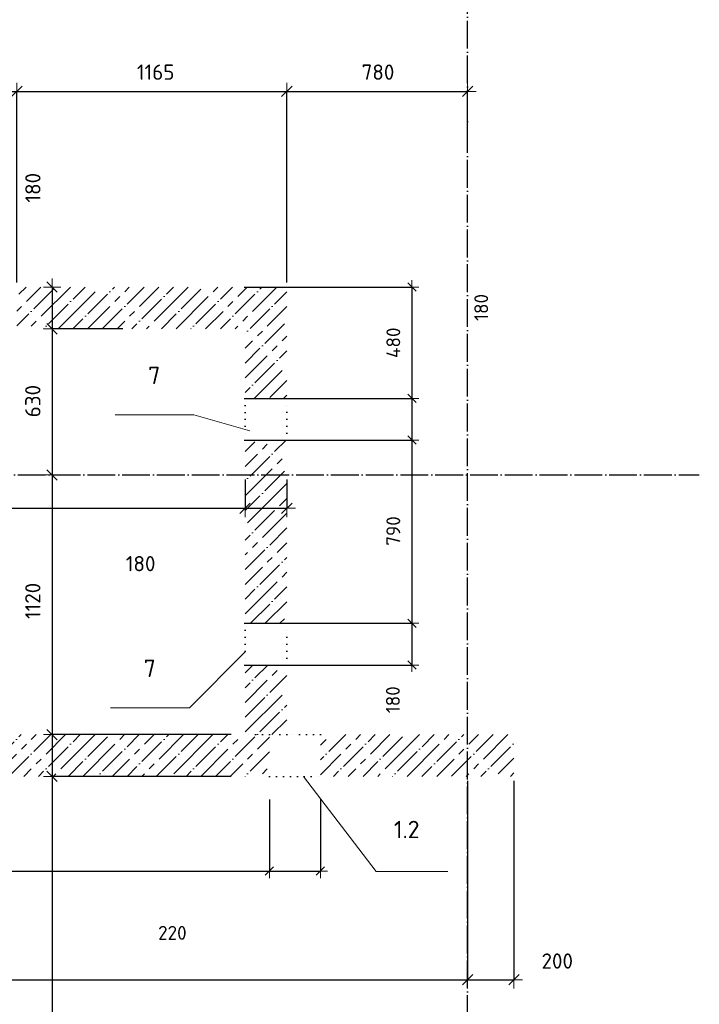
# Model space of a CAD drawing. Header units: millimetres. Extents: x -2287 to 75872, y 45740 to 74858.
# Tile 8 of 24: x 11967 to 14900, y 54977 to 59223. Entities that reach past the tile are written whole.
import ezdxf

# ---------------------------------------------------------------- set-up
doc = ezdxf.new("R2010")
doc.units = ezdxf.units.MM
doc.header["$PDMODE"] = 65
for name, pattern in [('______11', [150, 120, -15, 0, -15]), ('______5', [330, 240, -30, 30, -30]), ('______9', [30, 0, -30])]:
    doc.linetypes.add(name, pattern=pattern)
for name, color, linetype, lineweight in [('Standard', 7, 'Continuous', 25), ('Ограждение_ 2D надпись', 7, 'Continuous', 13), ('Размерная линия_ общее', 7, 'Continuous', 13), ('Размерная линия_ общее_1', 7, 'Continuous', 13), ('Стена_ общее', 7, 'Continuous', 35)]:
    doc.layers.add(name, color=color, linetype=linetype, lineweight=lineweight)
doc.layers.add('Осевая линия_ общее', color=7, linetype='______5', lineweight=13, true_color=0xa0a0a0)
doc.styles.add('ISOCPEUR', font='ISOCPEUR')
doc.dimstyles.new('DIMSTYLE_11', dxfattribs={"dimtxt": 66, "dimasz": 75, "dimexe": 0, "dimexo": 0, "dimgap": 33, "dimtad": 2, "dimdec": 0, "dimrnd": 5, "dimzin": 12, "dimdsep": 46, "dimtxsty": 'ISOCPEUR', "dimblk1": 'ALL_ML_STRICH', "dimblk2": 'ALL_ML_STRICH', "dimsah": 1, "dimcen": 0, "dimclrd": 7, "dimclre": 256, "dimclrt": 7, "dimadec": 0, "dimazin": 0, "dimtfac": 1, "dimtdec": 0, "dimtix": 1, "dimtmove": 2, "dimatfit": 3, "dimfxl": 0, "dimtvp": 1.2, "dimtzin": 0, "dimlwd": 0, "dimlwe": -3, "dimarcsym": 0})
doc.dimstyles.new('DIMSTYLE_13', dxfattribs={"dimtxt": 66, "dimasz": 75, "dimexe": 0, "dimexo": 0, "dimgap": 33, "dimtad": 0, "dimdec": 0, "dimrnd": 5, "dimzin": 12, "dimdsep": 46, "dimtxsty": 'ISOCPEUR', "dimblk1": 'ALL_ML_STRICH', "dimblk2": 'ALL_ML_STRICH', "dimsah": 1, "dimcen": 0, "dimclrd": 7, "dimclre": 256, "dimclrt": 7, "dimadec": 0, "dimazin": 0, "dimtfac": 1, "dimtdec": 0, "dimtix": 1, "dimtmove": 2, "dimatfit": 3, "dimfxl": 0, "dimtvp": 1.2, "dimtzin": 0, "dimlwd": 0, "dimlwe": -3, "dimarcsym": 0})
doc.dimstyles.new('DIMSTYLE_17', dxfattribs={"dimtxt": 60, "dimasz": 60, "dimexe": 0, "dimexo": 0, "dimgap": 30, "dimtad": 0, "dimdec": 0, "dimrnd": 5, "dimzin": 12, "dimdsep": 46, "dimtxsty": 'ISOCPEUR', "dimblk1": 'ALL_ML_STRICH', "dimblk2": 'ALL_ML_STRICH', "dimsah": 1, "dimcen": 0, "dimclrd": 7, "dimclre": 256, "dimclrt": 7, "dimadec": 0, "dimazin": 0, "dimtfac": 1, "dimtdec": 0, "dimtix": 1, "dimtmove": 2, "dimatfit": 3, "dimfxl": 0, "dimtzin": 0, "dimlwd": 0, "dimlwe": -3, "dimarcsym": 0})
doc.dimstyles.new('DIMSTYLE_5', dxfattribs={"dimtxt": 60, "dimasz": 60, "dimexe": 0, "dimexo": 0, "dimgap": 30, "dimtad": 2, "dimdec": 0, "dimrnd": 5, "dimzin": 12, "dimdsep": 46, "dimtxsty": 'ISOCPEUR', "dimblk1": 'ALL_ML_STRICH', "dimblk2": 'ALL_ML_STRICH', "dimsah": 1, "dimcen": 0, "dimclrd": 7, "dimclre": 256, "dimclrt": 7, "dimadec": 0, "dimazin": 0, "dimtfac": 1, "dimtdec": 0, "dimtix": 1, "dimtmove": 2, "dimatfit": 3, "dimfxl": 0, "dimtzin": 0, "dimlwd": 0, "dimlwe": -3, "dimarcsym": 0})
doc.dimstyles.new('DIMSTYLE_7', dxfattribs={"dimtxt": 66, "dimasz": 75, "dimexe": 0, "dimexo": 0, "dimgap": 33, "dimtad": 2, "dimdec": 0, "dimrnd": 5, "dimzin": 12, "dimdsep": 46, "dimtxsty": 'ISOCPEUR', "dimblk1": 'ALL_ML_STRICH', "dimblk2": 'ALL_ML_STRICH', "dimsah": 1, "dimcen": 0, "dimclrd": 7, "dimclre": 256, "dimclrt": 7, "dimadec": 0, "dimazin": 0, "dimtfac": 1, "dimtdec": 0, "dimtix": 1, "dimtmove": 2, "dimatfit": 3, "dimfxl": 0, "dimtzin": 0, "dimlwd": 0, "dimlwe": -3, "dimarcsym": 0})
pattern_1 = [(45, (0, 0), (-63.63961, 63.63961), [120, -15, 0, -15]), (45, (-31.82, 31.82), (-63.63961, 63.63961), [240, -30, 30, -30])]

# ---------------------------------------------------------------- blocks, each defined once
blk = doc.blocks.new('ALL_ML_STRICH')
at = {"color": 0, "linetype": 'ByBlock', "lineweight": -2}
for p, q in [((-1, 0), (0.5, 0)), ((-0.3, -0.3), (0.3, 0.3)), ((0, -0.5), (0, 0.5))]:
    blk.add_line(p, q, dxfattribs=at)
blk = doc.blocks.new('*D119')
at = {"layer": 'DEFPOINTS', "color": 7, "linetype": 'Continuous', "lineweight": 13, "transparency": 33554687}
for p in [(12905.7, 58070), (13659.6, 58070), (12905.7, 57590)]:
    blk.add_point(p, dxfattribs=at)
at = {"layer": 'Размерная линия_ общее_1', "color": 253, "linetype": 'Continuous', "lineweight": -2, "true_color": 0xa0a0a0, "transparency": 33554687}
for p, q in [((12935.7, 58070), (13659.6, 58070)), ((12935.7, 57590), (13659.6, 57590))]:
    blk.add_line(p, q, dxfattribs=at)
at = {"layer": 'Размерная линия_ общее_1', "color": 7, "linetype": 'Continuous', "lineweight": -2, "transparency": 33554687}
blk.add_line((13659.6, 58070), (13659.6, 57590), dxfattribs=at)
at = {"layer": 'Размерная линия_ общее_1', "color": 7, "linetype": 'Continuous', "lineweight": 13, "transparency": 33554687, "xscale": 60, "yscale": 60, "zscale": 60}
for p, rotation in [((13659.6, 58070), 90), ((13659.6, 57590), 270)]:
    blk.add_blockref('ALL_ML_STRICH', p, dxfattribs=dict(at, rotation=rotation))
at = {"layer": 'Размерная линия_ общее_1', "color": 7, "linetype": 'Continuous', "lineweight": 13, "transparency": 33554687, "insert": (13579.6, 57830), "char_height": 60, "width": 180, "attachment_point": 5, "rotation": 90, "style": 'ISOCPEUR'}
blk.add_mtext('\\A1;{480}', dxfattribs=at)
blk = doc.blocks.new('*D120')
at = {"layer": 'DEFPOINTS', "color": 7, "linetype": 'Continuous', "lineweight": 13, "transparency": 33554687}
for p in [(12905.7, 57590), (13659.6, 57590), (12905.7, 57410)]:
    blk.add_point(p, dxfattribs=at)
at = {"layer": 'Размерная линия_ общее_1', "color": 253, "linetype": 'Continuous', "lineweight": -2, "true_color": 0xa0a0a0, "transparency": 33554687}
for p, q in [((12935.7, 57590), (13659.6, 57590)), ((12935.7, 57410), (13659.6, 57410))]:
    blk.add_line(p, q, dxfattribs=at)
at = {"layer": 'Размерная линия_ общее_1', "color": 7, "linetype": 'Continuous', "lineweight": -2, "transparency": 33554687}
blk.add_line((13659.6, 57590), (13659.6, 57410), dxfattribs=at)
at = {"layer": 'Размерная линия_ общее_1', "color": 7, "linetype": 'Continuous', "lineweight": 13, "transparency": 33554687, "xscale": 60, "yscale": 60, "zscale": 60}
for p, rotation in [((13659.6, 57590), 90), ((13659.6, 57410), 270)]:
    blk.add_blockref('ALL_ML_STRICH', p, dxfattribs=dict(at, rotation=rotation))
at = {"layer": 'Размерная линия_ общее_1', "color": 7, "linetype": 'Continuous', "lineweight": 13, "transparency": 33554687, "insert": (13958.9, 57982.2), "char_height": 60, "width": 180, "attachment_point": 5, "rotation": 90, "style": 'ISOCPEUR'}
blk.add_mtext('\\A1;{180}', dxfattribs=at)
blk = doc.blocks.new('*D121')
at = {"layer": 'DEFPOINTS', "color": 7, "linetype": 'Continuous', "lineweight": 13, "transparency": 33554687}
for p in [(12905.7, 57410), (13659.6, 57410), (12905.7, 56620)]:
    blk.add_point(p, dxfattribs=at)
at = {"layer": 'Размерная линия_ общее_1', "color": 253, "linetype": 'Continuous', "lineweight": -2, "true_color": 0xa0a0a0, "transparency": 33554687}
for p, q in [((12935.7, 57410), (13659.6, 57410)), ((12935.7, 56620), (13659.6, 56620))]:
    blk.add_line(p, q, dxfattribs=at)
at = {"layer": 'Размерная линия_ общее_1', "color": 7, "linetype": 'Continuous', "lineweight": -2, "transparency": 33554687}
blk.add_line((13659.6, 57410), (13659.6, 56620), dxfattribs=at)
at = {"layer": 'Размерная линия_ общее_1', "color": 7, "linetype": 'Continuous', "lineweight": 13, "transparency": 33554687, "xscale": 60, "yscale": 60, "zscale": 60}
for p, rotation in [((13659.6, 57410), 90), ((13659.6, 56620), 270)]:
    blk.add_blockref('ALL_ML_STRICH', p, dxfattribs=dict(at, rotation=rotation))
at = {"layer": 'Размерная линия_ общее_1', "color": 7, "linetype": 'Continuous', "lineweight": 13, "transparency": 33554687, "insert": (13579.6, 57018), "char_height": 60, "width": 180, "attachment_point": 5, "rotation": 90, "style": 'ISOCPEUR'}
blk.add_mtext('\\A1;{790}', dxfattribs=at)
blk = doc.blocks.new('*D122')
at = {"layer": 'DEFPOINTS', "color": 7, "linetype": 'Continuous', "lineweight": 13, "transparency": 33554687}
for p in [(12905.7, 56620), (13659.6, 56620), (12905.7, 56440)]:
    blk.add_point(p, dxfattribs=at)
at = {"layer": 'Размерная линия_ общее_1', "color": 253, "linetype": 'Continuous', "lineweight": -2, "true_color": 0xa0a0a0, "transparency": 33554687}
for p, q in [((12935.7, 56620), (13659.6, 56620)), ((12935.7, 56440), (13659.6, 56440))]:
    blk.add_line(p, q, dxfattribs=at)
at = {"layer": 'Размерная линия_ общее_1', "color": 7, "linetype": 'Continuous', "lineweight": -2, "transparency": 33554687}
blk.add_line((13659.6, 56620), (13659.6, 56440), dxfattribs=at)
at = {"layer": 'Размерная линия_ общее_1', "color": 7, "linetype": 'Continuous', "lineweight": 13, "transparency": 33554687, "xscale": 60, "yscale": 60, "zscale": 60}
for p, rotation in [((13659.6, 56620), 90), ((13659.6, 56440), 270)]:
    blk.add_blockref('ALL_ML_STRICH', p, dxfattribs=dict(at, rotation=rotation))
at = {"layer": 'Размерная линия_ общее_1', "color": 7, "linetype": 'Continuous', "lineweight": 13, "transparency": 33554687, "insert": (13577.7, 56290.3), "char_height": 60, "width": 180, "attachment_point": 5, "rotation": 90, "style": 'ISOCPEUR'}
blk.add_mtext('\\A1;{180}', dxfattribs=at)
blk = doc.blocks.new('*D130')
at = {"layer": 'DEFPOINTS', "color": 7, "linetype": 'Continuous', "lineweight": 13, "transparency": 33554687}
for p in [(10280, 57260), (12940, 57260), (10280, 57115.9)]:
    blk.add_point(p, dxfattribs=at)
at = {"layer": 'Размерная линия_ общее', "color": 253, "linetype": 'Continuous', "lineweight": -2, "true_color": 0xa0a0a0, "transparency": 33554687}
for p, q in [((10280, 57240), (10280, 57115.9)), ((12940, 57240), (12940, 57115.9))]:
    blk.add_line(p, q, dxfattribs=at)
at = {"layer": 'Размерная линия_ общее', "color": 7, "linetype": 'Continuous', "lineweight": -2, "transparency": 33554687}
blk.add_line((10280, 57115.9), (12940, 57115.9), dxfattribs=at)
at = {"layer": 'Размерная линия_ общее', "color": 7, "linetype": 'Continuous', "lineweight": 13, "transparency": 33554687, "xscale": 75, "yscale": 75, "zscale": 75, "rotation": 180}
blk.add_blockref('ALL_ML_STRICH', (10280, 57115.9), dxfattribs=at)
at = {"layer": 'Размерная линия_ общее', "color": 7, "linetype": 'Continuous', "lineweight": 13, "transparency": 33554687, "xscale": 75, "yscale": 75, "zscale": 75}
blk.add_blockref('ALL_ML_STRICH', (12940, 57115.9), dxfattribs=at)
at = {"layer": 'Размерная линия_ общее', "color": 7, "linetype": 'Continuous', "lineweight": 13, "transparency": 33554687, "insert": (11413.3, 57198.9), "char_height": 66, "width": 264, "attachment_point": 5, "style": 'ISOCPEUR'}
blk.add_mtext('\\A1;{2660}', dxfattribs=at)
blk = doc.blocks.new('*D131')
at = {"layer": 'DEFPOINTS', "color": 7, "linetype": 'Continuous', "lineweight": 13, "transparency": 33554687}
for p in [(12940, 57260), (13120, 57260), (12940, 57115.9)]:
    blk.add_point(p, dxfattribs=at)
at = {"layer": 'Размерная линия_ общее', "color": 253, "linetype": 'Continuous', "lineweight": -2, "true_color": 0xa0a0a0, "transparency": 33554687}
for p, q in [((12940, 57240), (12940, 57115.9)), ((13120, 57240), (13120, 57115.9))]:
    blk.add_line(p, q, dxfattribs=at)
at = {"layer": 'Размерная линия_ общее', "color": 7, "linetype": 'Continuous', "lineweight": -2, "transparency": 33554687}
blk.add_line((12940, 57115.9), (13120, 57115.9), dxfattribs=at)
at = {"layer": 'Размерная линия_ общее', "color": 7, "linetype": 'Continuous', "lineweight": 13, "transparency": 33554687, "xscale": 75, "yscale": 75, "zscale": 75, "rotation": 180}
blk.add_blockref('ALL_ML_STRICH', (12940, 57115.9), dxfattribs=at)
at = {"layer": 'Размерная линия_ общее', "color": 7, "linetype": 'Continuous', "lineweight": 13, "transparency": 33554687, "xscale": 75, "yscale": 75, "zscale": 75}
blk.add_blockref('ALL_ML_STRICH', (13120, 57115.9), dxfattribs=at)
at = {"layer": 'Размерная линия_ общее', "color": 7, "linetype": 'Continuous', "lineweight": 13, "transparency": 33554687, "insert": (12489.1, 56877.2), "char_height": 66, "width": 198, "attachment_point": 5, "style": 'ISOCPEUR'}
blk.add_mtext('\\A1;{180}', dxfattribs=at)
blk = doc.blocks.new('*D136')
at = {"layer": 'DEFPOINTS', "color": 7, "linetype": 'Continuous', "lineweight": 13, "transparency": 33554687}
for p in [(10555, 58914), (10555, 58070), (11955, 58070)]:
    blk.add_point(p, dxfattribs=at)
at = {"layer": 'Размерная линия_ общее', "color": 253, "linetype": 'Continuous', "lineweight": -2, "true_color": 0xa0a0a0, "transparency": 33554687}
for p, q in [((10555, 58090), (10555, 58914)), ((11955, 58090), (11955, 58914))]:
    blk.add_line(p, q, dxfattribs=at)
at = {"layer": 'Размерная линия_ общее', "color": 7, "linetype": 'Continuous', "lineweight": -2, "transparency": 33554687}
blk.add_line((10555, 58914), (11955, 58914), dxfattribs=at)
at = {"layer": 'Размерная линия_ общее', "color": 7, "linetype": 'Continuous', "lineweight": 13, "transparency": 33554687, "xscale": 75, "yscale": 75, "zscale": 75, "rotation": 180}
blk.add_blockref('ALL_ML_STRICH', (10555, 58914), dxfattribs=at)
at = {"layer": 'Размерная линия_ общее', "color": 7, "linetype": 'Continuous', "lineweight": 13, "transparency": 33554687, "xscale": 75, "yscale": 75, "zscale": 75}
blk.add_blockref('ALL_ML_STRICH', (11955, 58914), dxfattribs=at)
at = {"layer": 'Размерная линия_ общее', "color": 7, "linetype": 'Continuous', "lineweight": 13, "transparency": 33554687, "insert": (11261.6, 58997), "char_height": 66, "width": 264, "attachment_point": 5, "style": 'ISOCPEUR'}
blk.add_mtext('\\A1;{1400}', dxfattribs=at)
blk = doc.blocks.new('*D137')
at = {"layer": 'DEFPOINTS', "color": 7, "linetype": 'Continuous', "lineweight": 13, "transparency": 33554687}
for p in [(11955, 58914), (11955, 58070), (13120, 58070)]:
    blk.add_point(p, dxfattribs=at)
at = {"layer": 'Размерная линия_ общее', "color": 253, "linetype": 'Continuous', "lineweight": -2, "true_color": 0xa0a0a0, "transparency": 33554687}
for p, q in [((11955, 58090), (11955, 58914)), ((13120, 58090), (13120, 58914))]:
    blk.add_line(p, q, dxfattribs=at)
at = {"layer": 'Размерная линия_ общее', "color": 7, "linetype": 'Continuous', "lineweight": -2, "transparency": 33554687}
blk.add_line((11955, 58914), (13120, 58914), dxfattribs=at)
at = {"layer": 'Размерная линия_ общее', "color": 7, "linetype": 'Continuous', "lineweight": 13, "transparency": 33554687, "xscale": 75, "yscale": 75, "zscale": 75, "rotation": 180}
blk.add_blockref('ALL_ML_STRICH', (11955, 58914), dxfattribs=at)
at = {"layer": 'Размерная линия_ общее', "color": 7, "linetype": 'Continuous', "lineweight": 13, "transparency": 33554687, "xscale": 75, "yscale": 75, "zscale": 75}
blk.add_blockref('ALL_ML_STRICH', (13120, 58914), dxfattribs=at)
at = {"layer": 'Размерная линия_ общее', "color": 7, "linetype": 'Continuous', "lineweight": 13, "transparency": 33554687, "insert": (12554, 58997), "char_height": 66, "width": 264, "attachment_point": 5, "style": 'ISOCPEUR'}
blk.add_mtext('\\A1;{1165}', dxfattribs=at)
blk = doc.blocks.new('*D138')
at = {"layer": 'DEFPOINTS', "color": 7, "linetype": 'Continuous', "lineweight": 13, "transparency": 33554687}
for p in [(13120, 58914), (13900, 58687.4), (13120, 58070)]:
    blk.add_point(p, dxfattribs=at)
at = {"layer": 'Размерная линия_ общее', "color": 253, "linetype": 'Continuous', "lineweight": -2, "true_color": 0xa0a0a0, "transparency": 33554687}
for p, q in [((13120, 58090), (13120, 58914)), ((13900, 58707.4), (13900, 58914))]:
    blk.add_line(p, q, dxfattribs=at)
at = {"layer": 'Размерная линия_ общее', "color": 7, "linetype": 'Continuous', "lineweight": -2, "transparency": 33554687}
blk.add_line((13120, 58914), (13900, 58914), dxfattribs=at)
at = {"layer": 'Размерная линия_ общее', "color": 7, "linetype": 'Continuous', "lineweight": 13, "transparency": 33554687, "xscale": 75, "yscale": 75, "zscale": 75, "rotation": 180}
blk.add_blockref('ALL_ML_STRICH', (13120, 58914), dxfattribs=at)
at = {"layer": 'Размерная линия_ общее', "color": 7, "linetype": 'Continuous', "lineweight": 13, "transparency": 33554687, "xscale": 75, "yscale": 75, "zscale": 75}
blk.add_blockref('ALL_ML_STRICH', (13900, 58914), dxfattribs=at)
at = {"layer": 'Размерная линия_ общее', "color": 7, "linetype": 'Continuous', "lineweight": 13, "transparency": 33554687, "insert": (13513.3, 58997), "char_height": 66, "width": 198, "attachment_point": 5, "style": 'ISOCPEUR'}
blk.add_mtext('\\A1;{780}', dxfattribs=at)
blk = doc.blocks.new('*D139')
at = {"layer": 'DEFPOINTS', "color": 7, "linetype": 'Continuous', "lineweight": 13, "transparency": 33554687}
for p in [(12106.9, 58070), (12407.7, 58070), (12415.9, 57890)]:
    blk.add_point(p, dxfattribs=at)
at = {"layer": 'Размерная линия_ общее', "color": 253, "linetype": 'Continuous', "lineweight": -2, "true_color": 0xa0a0a0, "transparency": 33554687}
for p, q in [((12106.9, 58070), (12106.9, 58070)), ((12411.8, 57890), (12106.9, 57890))]:
    blk.add_line(p, q, dxfattribs=at)
at = {"layer": 'Размерная линия_ общее', "color": 7, "linetype": 'Continuous', "lineweight": -2, "transparency": 33554687}
blk.add_line((12106.9, 58070), (12106.9, 57890), dxfattribs=at)
at = {"layer": 'Размерная линия_ общее', "color": 7, "linetype": 'Continuous', "lineweight": 13, "transparency": 33554687, "xscale": 75, "yscale": 75, "zscale": 75}
for p, rotation in [((12106.9, 58070), 90), ((12106.9, 57890), 270)]:
    blk.add_blockref('ALL_ML_STRICH', p, dxfattribs=dict(at, rotation=rotation))
at = {"layer": 'Размерная линия_ общее', "color": 7, "linetype": 'Continuous', "lineweight": 13, "transparency": 33554687, "insert": (12024.2, 58498.4), "char_height": 66, "width": 198, "attachment_point": 5, "rotation": 90, "style": 'ISOCPEUR'}
blk.add_mtext('\\A1;{180}', dxfattribs=at)
blk = doc.blocks.new('*D140')
at = {"layer": 'DEFPOINTS', "color": 7, "linetype": 'Continuous', "lineweight": 13, "transparency": 33554687}
for p in [(12106.9, 57890), (12415.9, 57890), (12389.9, 57260)]:
    blk.add_point(p, dxfattribs=at)
at = {"layer": 'Размерная линия_ общее', "color": 253, "linetype": 'Continuous', "lineweight": -2, "true_color": 0xa0a0a0, "transparency": 33554687}
for p, q in [((12411.8, 57890), (12106.9, 57890)), ((12106.9, 57260), (12106.9, 57260))]:
    blk.add_line(p, q, dxfattribs=at)
at = {"layer": 'Размерная линия_ общее', "color": 7, "linetype": 'Continuous', "lineweight": -2, "transparency": 33554687}
blk.add_line((12106.9, 57890), (12106.9, 57260), dxfattribs=at)
at = {"layer": 'Размерная линия_ общее', "color": 7, "linetype": 'Continuous', "lineweight": 13, "transparency": 33554687, "xscale": 75, "yscale": 75, "zscale": 75}
for p, rotation in [((12106.9, 57890), 90), ((12106.9, 57260), 270)]:
    blk.add_blockref('ALL_ML_STRICH', p, dxfattribs=dict(at, rotation=rotation))
at = {"layer": 'Размерная линия_ общее', "color": 7, "linetype": 'Continuous', "lineweight": 13, "transparency": 33554687, "insert": (12023.9, 57578.3), "char_height": 66, "width": 198, "attachment_point": 5, "rotation": 90, "style": 'ISOCPEUR'}
blk.add_mtext('\\A1;{630}', dxfattribs=at)
blk = doc.blocks.new('*D141')
at = {"layer": 'DEFPOINTS', "color": 7, "linetype": 'Continuous', "lineweight": 13, "transparency": 33554687}
for p in [(12106.9, 57260), (12389.9, 57260), (12900, 56140)]:
    blk.add_point(p, dxfattribs=at)
at = {"layer": 'Размерная линия_ общее', "color": 253, "linetype": 'Continuous', "lineweight": -2, "true_color": 0xa0a0a0, "transparency": 33554687}
for p, q in [((12106.9, 57260), (12106.9, 57260)), ((12880, 56140), (12106.9, 56140))]:
    blk.add_line(p, q, dxfattribs=at)
at = {"layer": 'Размерная линия_ общее', "color": 7, "linetype": 'Continuous', "lineweight": -2, "transparency": 33554687}
blk.add_line((12106.9, 57260), (12106.9, 56140), dxfattribs=at)
at = {"layer": 'Размерная линия_ общее', "color": 7, "linetype": 'Continuous', "lineweight": 13, "transparency": 33554687, "xscale": 75, "yscale": 75, "zscale": 75}
for p, rotation in [((12106.9, 57260), 90), ((12106.9, 56140), 270)]:
    blk.add_blockref('ALL_ML_STRICH', p, dxfattribs=dict(at, rotation=rotation))
at = {"layer": 'Размерная линия_ общее', "color": 7, "linetype": 'Continuous', "lineweight": 13, "transparency": 33554687, "insert": (12023.9, 56716.5), "char_height": 66, "width": 264, "attachment_point": 5, "rotation": 90, "style": 'ISOCPEUR'}
blk.add_mtext('\\A1;{1120}', dxfattribs=at)
blk = doc.blocks.new('*D142')
at = {"layer": 'DEFPOINTS', "color": 7, "linetype": 'Continuous', "lineweight": 13, "transparency": 33554687}
for p in [(12106.9, 56140), (12900, 56140), (12900, 55960)]:
    blk.add_point(p, dxfattribs=at)
at = {"layer": 'Размерная линия_ общее', "color": 253, "linetype": 'Continuous', "lineweight": -2, "true_color": 0xa0a0a0, "transparency": 33554687}
for p, q in [((12880, 56140), (12106.9, 56140)), ((12880, 55960), (12106.9, 55960))]:
    blk.add_line(p, q, dxfattribs=at)
at = {"layer": 'Размерная линия_ общее', "color": 7, "linetype": 'Continuous', "lineweight": -2, "transparency": 33554687}
blk.add_line((12106.9, 56140), (12106.9, 55960), dxfattribs=at)
at = {"layer": 'Размерная линия_ общее', "color": 7, "linetype": 'Continuous', "lineweight": 13, "transparency": 33554687, "xscale": 75, "yscale": 75, "zscale": 75}
for p, rotation in [((12106.9, 56140), 90), ((12106.9, 55960), 270)]:
    blk.add_blockref('ALL_ML_STRICH', p, dxfattribs=dict(at, rotation=rotation))
at = {"layer": 'Размерная линия_ общее', "color": 7, "linetype": 'Continuous', "lineweight": 13, "transparency": 33554687, "insert": (11651.8, 56643.9), "char_height": 66, "width": 198, "attachment_point": 5, "rotation": 90, "style": 'ISOCPEUR'}
blk.add_mtext('\\A1;{180}', dxfattribs=at)
blk = doc.blocks.new('*D143')
at = {"layer": 'DEFPOINTS', "color": 7, "linetype": 'Continuous', "lineweight": 13, "transparency": 33554687}
for p in [(12106.9, 55960), (12900, 55960), (12557.8, 53430)]:
    blk.add_point(p, dxfattribs=at)
at = {"layer": 'Размерная линия_ общее', "color": 253, "linetype": 'Continuous', "lineweight": -2, "true_color": 0xa0a0a0, "transparency": 33554687}
for p, q in [((12880, 55960), (12106.9, 55960)), ((12537.8, 53430), (12106.9, 53430))]:
    blk.add_line(p, q, dxfattribs=at)
at = {"layer": 'Размерная линия_ общее', "color": 7, "linetype": 'Continuous', "lineweight": -2, "transparency": 33554687}
blk.add_line((12106.9, 55960), (12106.9, 53430), dxfattribs=at)
at = {"layer": 'Размерная линия_ общее', "color": 7, "linetype": 'Continuous', "lineweight": 13, "transparency": 33554687, "xscale": 75, "yscale": 75, "zscale": 75}
for p, rotation in [((12106.9, 55960), 90), ((12106.9, 53430), 270)]:
    blk.add_blockref('ALL_ML_STRICH', p, dxfattribs=dict(at, rotation=rotation))
at = {"layer": 'Размерная линия_ общее', "color": 7, "linetype": 'Continuous', "lineweight": 13, "transparency": 33554687, "insert": (12023.9, 54698.3), "char_height": 66, "width": 264, "attachment_point": 5, "rotation": 90, "style": 'ISOCPEUR'}
blk.add_mtext('\\A1;{2530}', dxfattribs=at)
blk = doc.blocks.new('*D156')
at = {"layer": 'DEFPOINTS', "color": 7, "linetype": 'Continuous', "lineweight": 13, "transparency": 33554687}
for p in [(9000, 55960), (13900, 55960), (9000, 55083)]:
    blk.add_point(p, dxfattribs=at)
at = {"layer": 'Размерная линия_ общее', "color": 253, "linetype": 'Continuous', "lineweight": -2, "true_color": 0xa0a0a0, "transparency": 33554687}
for p, q in [((9000, 55940), (9000, 55083)), ((13900, 55940), (13900, 55083))]:
    blk.add_line(p, q, dxfattribs=at)
at = {"layer": 'Размерная линия_ общее', "color": 7, "linetype": 'Continuous', "lineweight": -2, "transparency": 33554687}
blk.add_line((9000, 55083), (13900, 55083), dxfattribs=at)
at = {"layer": 'Размерная линия_ общее', "color": 7, "linetype": 'Continuous', "lineweight": 13, "transparency": 33554687, "xscale": 75, "yscale": 75, "zscale": 75, "rotation": 180}
blk.add_blockref('ALL_ML_STRICH', (9000, 55083), dxfattribs=at)
at = {"layer": 'Размерная линия_ общее', "color": 7, "linetype": 'Continuous', "lineweight": 13, "transparency": 33554687, "xscale": 75, "yscale": 75, "zscale": 75}
blk.add_blockref('ALL_ML_STRICH', (13900, 55083), dxfattribs=at)
at = {"layer": 'Размерная линия_ общее', "color": 7, "linetype": 'Continuous', "lineweight": 13, "transparency": 33554687, "insert": (11450, 55166), "char_height": 66, "width": 264, "attachment_point": 5, "style": 'ISOCPEUR'}
blk.add_mtext('\\A1;{4900}', dxfattribs=at)
blk = doc.blocks.new('*D157')
at = {"layer": 'DEFPOINTS', "color": 7, "linetype": 'Continuous', "lineweight": 13, "transparency": 33554687}
for p in [(13900, 55960), (14100, 55960), (13900, 55083)]:
    blk.add_point(p, dxfattribs=at)
at = {"layer": 'Размерная линия_ общее', "color": 253, "linetype": 'Continuous', "lineweight": -2, "true_color": 0xa0a0a0, "transparency": 33554687}
for p, q in [((13900, 55940), (13900, 55083)), ((14100, 55940), (14100, 55083))]:
    blk.add_line(p, q, dxfattribs=at)
at = {"layer": 'Размерная линия_ общее', "color": 7, "linetype": 'Continuous', "lineweight": -2, "transparency": 33554687}
blk.add_line((13900, 55083), (14100, 55083), dxfattribs=at)
at = {"layer": 'Размерная линия_ общее', "color": 7, "linetype": 'Continuous', "lineweight": 13, "transparency": 33554687, "xscale": 75, "yscale": 75, "zscale": 75, "rotation": 180}
blk.add_blockref('ALL_ML_STRICH', (13900, 55083), dxfattribs=at)
at = {"layer": 'Размерная линия_ общее', "color": 7, "linetype": 'Continuous', "lineweight": 13, "transparency": 33554687, "xscale": 75, "yscale": 75, "zscale": 75}
blk.add_blockref('ALL_ML_STRICH', (14100, 55083), dxfattribs=at)
at = {"layer": 'Размерная линия_ общее', "color": 7, "linetype": 'Continuous', "lineweight": 13, "transparency": 33554687, "insert": (14287, 55163.5), "char_height": 66, "width": 198, "attachment_point": 5, "style": 'ISOCPEUR'}
blk.add_mtext('\\A1;{200}', dxfattribs=at)
blk = doc.blocks.new('*D183')
at = {"layer": 'DEFPOINTS', "color": 7, "linetype": 'Continuous', "lineweight": 13, "transparency": 33554687}
for p in [(9910, 55960), (13045, 55960), (9910, 55551.5)]:
    blk.add_point(p, dxfattribs=at)
at = {"layer": 'Размерная линия_ общее_1', "color": 253, "linetype": 'Continuous', "lineweight": -2, "true_color": 0xa0a0a0, "transparency": 33554687}
for p, q in [((9910, 55860), (9910, 55551.5)), ((13045, 55860), (13045, 55551.5))]:
    blk.add_line(p, q, dxfattribs=at)
at = {"layer": 'Размерная линия_ общее_1', "color": 7, "linetype": 'Continuous', "lineweight": -2, "transparency": 33554687}
blk.add_line((9910, 55551.5), (13045, 55551.5), dxfattribs=at)
at = {"layer": 'Размерная линия_ общее_1', "color": 7, "linetype": 'Continuous', "lineweight": 13, "transparency": 33554687, "xscale": 60, "yscale": 60, "zscale": 60, "rotation": 180}
blk.add_blockref('ALL_ML_STRICH', (9910, 55551.5), dxfattribs=at)
at = {"layer": 'Размерная линия_ общее_1', "color": 7, "linetype": 'Continuous', "lineweight": 13, "transparency": 33554687, "xscale": 60, "yscale": 60, "zscale": 60}
blk.add_blockref('ALL_ML_STRICH', (13045, 55551.5), dxfattribs=at)
at = {"layer": 'Размерная линия_ общее_1', "color": 7, "linetype": 'Continuous', "lineweight": 13, "transparency": 33554687, "insert": (11486.5, 55631.5), "char_height": 60, "width": 240, "attachment_point": 5, "style": 'ISOCPEUR'}
blk.add_mtext('\\A1;{3135}', dxfattribs=at)
blk = doc.blocks.new('*D184')
at = {"layer": 'DEFPOINTS', "color": 7, "linetype": 'Continuous', "lineweight": 13, "transparency": 33554687}
for p in [(13045, 55960), (13265, 55960), (13045, 55551.5)]:
    blk.add_point(p, dxfattribs=at)
at = {"layer": 'Размерная линия_ общее_1', "color": 253, "linetype": 'Continuous', "lineweight": -2, "true_color": 0xa0a0a0, "transparency": 33554687}
for p, q in [((13045, 55860), (13045, 55551.5)), ((13265, 55860), (13265, 55551.5))]:
    blk.add_line(p, q, dxfattribs=at)
at = {"layer": 'Размерная линия_ общее_1', "color": 7, "linetype": 'Continuous', "lineweight": -2, "transparency": 33554687}
blk.add_line((13045, 55551.5), (13265, 55551.5), dxfattribs=at)
at = {"layer": 'Размерная линия_ общее_1', "color": 7, "linetype": 'Continuous', "lineweight": 13, "transparency": 33554687, "xscale": 60, "yscale": 60, "zscale": 60, "rotation": 180}
blk.add_blockref('ALL_ML_STRICH', (13045, 55551.5), dxfattribs=at)
at = {"layer": 'Размерная линия_ общее_1', "color": 7, "linetype": 'Continuous', "lineweight": 13, "transparency": 33554687, "xscale": 60, "yscale": 60, "zscale": 60}
blk.add_blockref('ALL_ML_STRICH', (13265, 55551.5), dxfattribs=at)
at = {"layer": 'Размерная линия_ общее_1', "color": 7, "linetype": 'Continuous', "lineweight": 13, "transparency": 33554687, "insert": (12626.1, 55284.9), "char_height": 60, "width": 180, "attachment_point": 5, "style": 'ISOCPEUR'}
blk.add_mtext('\\A1;{220}', dxfattribs=at)

msp = doc.modelspace()

# ---------------------------------------------------------------- hatches: boundary and pattern name
at = {"layer": 'Стена_ общее', "linetype": 'Continuous', "lineweight": 18, "transparency": 33554687}
h = msp.add_hatch(dxfattribs=at)
h.set_pattern_fill('__________539', scale=30, style=0, pattern_type=2)
h.set_pattern_definition(pattern_1)
h.paths.add_polyline_path([(13120, 58070), (11955, 58070), (11955, 57890), (12940, 57890), (13120, 57890)], flags=0)
h = msp.add_hatch(dxfattribs=at)
h.set_pattern_fill('__________539', scale=30, style=0, pattern_type=2)
h.set_pattern_definition(pattern_1)
h.paths.add_polyline_path([(12940, 57890), (12940, 57590), (13120, 57590), (13120, 57890)], flags=0)
h = msp.add_hatch(dxfattribs=at)
h.set_pattern_fill('__________539', scale=30, style=0, pattern_type=2)
h.set_pattern_definition(pattern_1)
h.paths.add_polyline_path([(12940, 57410), (12940, 56620), (13120, 56620), (13120, 57410)], flags=0)
h = msp.add_hatch(dxfattribs=at)
h.set_pattern_fill('__________539', scale=30, style=0, pattern_type=2)
h.set_pattern_definition(pattern_1)
h.paths.add_polyline_path([(12940, 56440), (12940, 56140), (13120, 56140), (13120, 56440)], flags=0)
h = msp.add_hatch(dxfattribs=at)
h.set_pattern_fill('__________539', scale=30, style=0, pattern_type=2)
h.set_pattern_definition(pattern_1)
h.paths.add_polyline_path([(9910, 55960), (13045, 55960), (13045, 56140), (9910, 56140)], flags=0)
h = msp.add_hatch(dxfattribs=at)
h.set_pattern_fill('__________539', scale=30, style=0, pattern_type=2)
h.set_pattern_definition(pattern_1)
h.paths.add_polyline_path([(13265, 56140), (13265, 55960), (14100, 55960), (14100, 56140)], flags=0)

# ---------------------------------------------------------------- linework, layer by layer
at = {"layer": 'Ограждение_ 2D надпись', "color": 7, "linetype": 'Continuous', "lineweight": 13, "transparency": 33554687}
for points in [[(12959.8, 57449.8), (12719.3, 57519.3), (12379.3, 57519.3)], [(12940, 56496.4), (12699.6, 56256), (12359.6, 56256)]]:
    msp.add_lwpolyline(points, dxfattribs=at)
at = {"layer": 'Осевая линия_ общее', "color": 253, "linetype": '______11', "lineweight": -3, "true_color": 0xa0a0a0, "transparency": 33554687}
for p, q in [((13900, 45740), (13900, 69780)), ((13900, 45740), (13900, 69780)), ((-2000, 57260), (14900, 57260)), ((-2000, 57260), (14900, 57260))]:
    msp.add_line(p, q, dxfattribs=at)
at = {"layer": 'Осевая линия_ общее', "color": 7, "linetype": 'Continuous', "lineweight": 13, "transparency": 33554687}
msp.add_lwpolyline([(13192.5, 55960), (13505.1, 55549.5), (13815.1, 55549.5)], dxfattribs=at)
at = {"layer": 'Стена_ общее', "color": 7, "linetype": '______9', "lineweight": -3, "transparency": 33554687}
for p, q in [((12940, 57590), (12940, 57410)), ((12940, 57590), (12940, 57410)), ((13120, 57410), (13120, 57590)), ((13120, 57410), (13120, 57590)), ((12940, 56620), (12940, 56440)), ((12940, 56620), (12940, 56440)), ((13120, 56440), (13120, 56620)), ((13120, 56440), (13120, 56620)), ((13045, 56140), (12940, 56140)), ((13120, 56140), (13045, 56140)), ((13120, 56140), (13045, 56140)), ((13265, 56140), (13120, 56140)), ((13265, 56140), (13120, 56140)), ((13045, 55960), (13265, 55960)), ((13045, 55960), (13265, 55960))]:
    msp.add_line(p, q, dxfattribs=at)

# ---------------------------------------------------------------- texts
at = {"layer": 'Standard', "color": 7, "linetype": 'Continuous', "lineweight": 13, "transparency": 33554687, "char_height": 75, "attachment_point": 5, "style": 'ISOCPEUR'}
for s, insert, width in [('\\A1;{\\fISOCPEUR|i0|b0;\\H75.000000;\\W1.000000;\\C7;7}\\P', (12547.9, 57689), 81.667), ('\\A1;{\\fISOCPEUR|i0|b0;\\H75.000000;\\W1.000000;\\C7;7}\\P', (12528.2, 56425.6), 81.667), ('\\A1;{\\fISOCPEUR|i0|b0;\\H75.000000;\\W1.000000;\\C7;1.2}\\P', (13637.4, 55730.9), 142.105)]:
    msp.add_mtext(s, dxfattribs=dict(at, insert=insert, width=width))

# ---------------------------------------------------------------- dimensions: what is measured, and where the dimension line sits
at = {"layer": 'Размерная линия_ общее', "color": 7, "linetype": 'Continuous', "lineweight": 13, "transparency": 33554687}
for base, p1, p2, dimstyle, picture, middle in [((11955, 58914), (10555, 58090), (11955, 58090), 'DIMSTYLE_7', '*D136', (11261.6, 58997)), ((13120, 58914), (11955, 58090), (13120, 58090), 'DIMSTYLE_7', '*D137', (12554, 58997)), ((13900, 58914), (13120, 58090), (13900, 58707.4), 'DIMSTYLE_7', '*D138', (13513.3, 58997)), ((12940, 57115.9), (10280, 57240), (12940, 57240), 'DIMSTYLE_7', '*D130', (11413.3, 57198.9)), ((13120, 57115.9), (12940, 57240), (13120, 57240), 'DIMSTYLE_13', '*D131', (12489.1, 56877.2)), ((13900, 55083), (9000, 55940), (13900, 55940), 'DIMSTYLE_7', '*D156', (11450, 55166)), ((14100, 55083), (13900, 55940), (14100, 55940), 'DIMSTYLE_7', '*D157', (14287, 55163.5))]:
    dim = msp.add_linear_dim(base=base, p1=p1, p2=p2, dimstyle=dimstyle, override={"dimpost": '<>', "dimclrd": 7, "dimclre": 253, "dimclrt": 7, "dimlwd": 0, "dimlwe": 65533}, dxfattribs=at)
    dim.commit()
    dim.dimension.update_dxf_attribs({"geometry": picture, "text_midpoint": middle, "dimtype": 160})
for base, p1, p2, dimstyle, picture, middle in [((12106.9, 57890), (12106.9, 58070), (12411.8, 57890), 'DIMSTYLE_11', '*D139', (12024.2, 58498.4)), ((12106.9, 57260), (12411.8, 57890), (12106.9, 57260), 'DIMSTYLE_7', '*D140', (12023.9, 57578.3)), ((12106.9, 56140), (12106.9, 57260), (12880, 56140), 'DIMSTYLE_7', '*D141', (12023.9, 56716.5)), ((12106.9, 55960), (12880, 56140), (12880, 55960), 'DIMSTYLE_11', '*D142', (11651.8, 56643.9)), ((12106.9, 53430), (12880, 55960), (12537.8, 53430), 'DIMSTYLE_7', '*D143', (12023.9, 54698.3))]:
    dim = msp.add_linear_dim(base=base, p1=p1, p2=p2, angle=270, dimstyle=dimstyle, override={"dimpost": '<>', "dimclrd": 7, "dimclre": 253, "dimclrt": 7, "dimlwd": 0, "dimlwe": 65533}, dxfattribs=at)
    dim.commit()
    dim.dimension.update_dxf_attribs({"geometry": picture, "text_midpoint": middle, "dimtype": 160})
at = {"layer": 'Размерная линия_ общее_1', "color": 7, "linetype": 'Continuous', "lineweight": 13, "transparency": 33554687}
for base, p1, p2, picture, middle in [((13659.6, 57590), (12935.7, 58070), (12935.7, 57590), '*D119', (13579.6, 57830)), ((13659.6, 57410), (12935.7, 57590), (12935.7, 57410), '*D120', (13958.9, 57982.2)), ((13659.6, 56620), (12935.7, 57410), (12935.7, 56620), '*D121', (13579.6, 57018)), ((13659.6, 56440), (12935.7, 56620), (12935.7, 56440), '*D122', (13577.7, 56290.3))]:
    dim = msp.add_linear_dim(base=base, p1=p1, p2=p2, angle=270, dimstyle='DIMSTYLE_5', override={"dimpost": '<>', "dimclrd": 7, "dimclre": 253, "dimclrt": 7, "dimlwd": 0, "dimlwe": 65533}, dxfattribs=at)
    dim.commit()
    dim.dimension.update_dxf_attribs({"geometry": picture, "text_midpoint": middle, "dimtype": 160})
for base, p1, p2, dimstyle, picture, middle in [((13045, 55551.5), (9910, 55860), (13045, 55860), 'DIMSTYLE_5', '*D183', (11486.5, 55631.5)), ((13265, 55551.5), (13045, 55860), (13265, 55860), 'DIMSTYLE_17', '*D184', (12626.1, 55284.9))]:
    dim = msp.add_linear_dim(base=base, p1=p1, p2=p2, dimstyle=dimstyle, override={"dimpost": '<>', "dimclrd": 7, "dimclre": 253, "dimclrt": 7, "dimlwd": 0, "dimlwe": 65533}, dxfattribs=at)
    dim.commit()
    dim.dimension.update_dxf_attribs({"geometry": picture, "text_midpoint": middle, "dimtype": 160})

doc.saveas('drawing.dxf')
